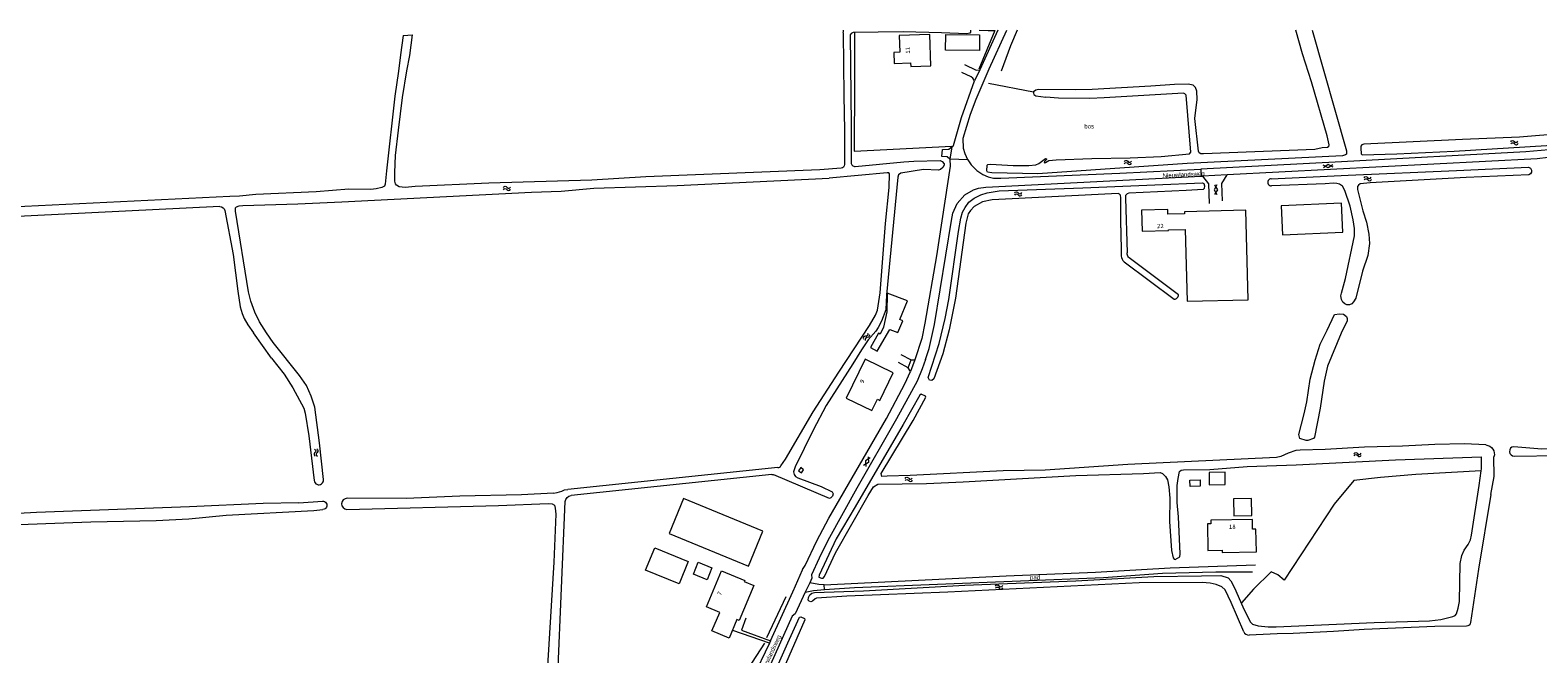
# Model space of a CAD drawing. Header units: metres. Extents: x 189705 to 199106, y 581686 to 588448.
# Tile 20 of 256: x 190320 to 190945, y 583040 to 583298. Entities that reach past the tile are written whole.
import ezdxf

# ---------------------------------------------------------------- set-up
doc = ezdxf.new("R2010")
doc.units = ezdxf.units.M
doc.layers.add('B-WA-OG-GBKN-G', color=7, linetype='Continuous', lineweight=18)
doc.styles.add('Style-Arial', font='arial.ttf')
doc.styles.add('Style-DotumChe', font='DotumChe.ttf')
doc.styles.add('Style-WORKING', font='WORKING.shx')

msp = doc.modelspace()

# ---------------------------------------------------------------- linework, layer by layer
at = {"layer": 'B-WA-OG-GBKN-G'}
for p, q in [((190474.66, 583296.23), (190478.522, 583296.423)), ((190657.03, 583297.32), (190657.184, 583271.289)), ((190661.729, 583297.363), (190661.644, 583277.063)), ((190713.344, 583298.385), (190717.045, 583298.305)), ((190717.079, 583298.385), (190717.045, 583298.305)), ((190713.526, 583281.937), (190711.434, 583277.424)), ((190717.219, 583276.419), (190735.868, 583272.867)), ((190702.012, 583249.999), (190701.204, 583244.966)), ((190708.597, 583244.649), (190701.204, 583244.966)), ((190805.124, 583240.809), (190805.276, 583237.903)), ((190805.276, 583237.903), (190805.884, 583237.934)), ((190816.04, 583238.458), (190805.884, 583237.934)), ((190402.894, 583229.48), (190289.888, 583223.943)), ((190398.711, 583225.284), (190289.813, 583219.949)), ((190672.31, 583189.536), (190674.563, 583218.349)), ((190772.045, 583216.505), (190772.177, 583204.85)), ((190773.378, 583202.483), (190794.1, 583186.961)), ((190774.661, 583205.593), (190774.634, 583206.137)), ((190795.848, 583188.793), (190775.462, 583204.047)), ((190857.427, 583174.169), (190860.517, 583180.642)), ((190420.094, 583162.512), (190412.72, 583172.988)), ((190683.828, 583158.51), (190679.836, 583160.764)), ((190680.922, 583164.043), (190685.091, 583161.789)), ((190683.828, 583158.51), (190685.091, 583161.789)), ((190684.858, 583156.968), (190683.828, 583158.51)), ((190686.669, 583161.885), (190684.858, 583156.968)), ((190685.091, 583161.789), (190686.669, 583161.885)), ((190921.386, 583116.734), (190921.386, 583121.651)), ((190926.718, 583113.467), (190926.595, 583121.616)), ((190629.941, 583117.211), (190542.831, 583108.132)), ((190627.365, 583114.303), (190544.234, 583105.638)), ((190920.493, 583109.772), (190921.276, 583115.88)), ((190921.276, 583115.88), (190921.386, 583116.734)), ((190541.585, 583107.943), (190542.831, 583108.132)), ((190917.236, 583089.187), (190920.493, 583109.772)), ((190925.253, 583106.14), (190926.718, 583113.467)), ((190431.473, 583102.62), (190441.251, 583103.282)), ((190536.902, 583106.588), (190538.541, 583106.939)), ((190538.541, 583106.939), (190540.419, 583107.522)), ((190540.419, 583107.522), (190541.585, 583107.943)), ((190385.841, 583095.948), (190401.306, 583097.498)), ((190401.306, 583097.498), (190437.605, 583099.436)), ((190437.605, 583099.436), (190441.454, 583099.897)), ((190639.947, 583074.745), (190636.153, 583065.872)), ((190640.062, 583074.963), (190639.947, 583074.745)), ((190626.914, 583045.5), (190636.084, 583065.761)), ((190636.084, 583065.761), (190636.153, 583065.872)), ((190643.124, 583069.544), (190641.275, 583065.617)), ((190649.268, 583066.689), (190649.137, 583068.696)), ((190625.407, 583046.859), (190633.322, 583063.766)), ((190626.447, 583044.468), (190611.304, 583049.732)), ((190626.914, 583045.5), (190626.447, 583044.468))]:
    msp.add_line(p, q, dxfattribs=at)
at = {"layer": 'B-WA-OG-GBKN-G', "flags": 128}
for points in [[(190474.66, 583296.23), (190473.513, 583288.106), (190472.764, 583281.423), (190471.235, 583271.081), (190467.717, 583240.157), (190467.245, 583234.541), (190466.917, 583233.829), (190465.826, 583233.168), (190463.516, 583232.605), (190461.281, 583232.448), (190452.188, 583232.484), (190438.677, 583231.445), (190413.662, 583230.26), (190406.856, 583229.613), (190402.894, 583229.48)], [(190656.091, 583241.189), (190647.341, 583240.507), (190575.237, 583237.643), (190552.813, 583236.26), (190510.169, 583234.994), (190479.591, 583233.571), (190475.529, 583233.26), (190472.962, 583233.509), (190471.869, 583234.168), (190471.487, 583234.752), (190471.256, 583235.869), (190471.198, 583239.477), (190471.539, 583246.413), (190472.687, 583257.008), (190474.386, 583270.501), (190476.167, 583281.606), (190477.373, 583287.96), (190478.522, 583296.423)], [(190709.743, 583298.385), (190709.657, 583297.493), (190709.378, 583297.086), (190708.211, 583296.881), (190697.644, 583297.32), (190681.793, 583297.624), (190661.169, 583297.463), (190660.23, 583297.055), (190659.825, 583296.469), (190660.257, 583259.024), (190660.289, 583243.467)], [(190692.853, 583296.55), (190680.225, 583296.121), (190680.457, 583289.279), (190677.991, 583289.195), (190678.147, 583284.592), (190684.892, 583284.821), (190684.945, 583283.279), (190693.294, 583283.563), (190692.853, 583296.55)], [(190699.458, 583296.575), (190713.477, 583296.383), (190713.388, 583289.893), (190699.369, 583290.085), (190699.458, 583296.575)], [(190708.597, 583244.649), (190707.475, 583247.111), (190706.809, 583249.422), (190706.749, 583253.665), (190709.777, 583263.578), (190712.127, 583269.831), (190717.41, 583282.364), (190724.758, 583298.385)], [(190717.045, 583298.305), (190719.79, 583298.246), (190713.116, 583282.255)], [(190721.08, 583298.385), (190713.526, 583281.937)], [(190851.207, 583298.385), (190865.43, 583248.339), (190865.483, 583247.043), (190865.128, 583246.738), (190863.808, 583246.355), (190799.478, 583243.173), (190737.562, 583238.904), (190718.514, 583239.228), (190716.735, 583239.505), (190716.531, 583240.191), (190716.577, 583242.503), (190716.931, 583242.782), (190717.947, 583242.886), (190727.446, 583242.266), (190733.898, 583242.378), (190736.717, 583242.611), (190738.062, 583243.224)], [(190728.995, 583298.385), (190726.254, 583291.829), (190722.39, 583281.433)], [(190847.264, 583288.576), (190844.566, 583298.385)], [(190707.21, 583284.209), (190712.001, 583281.796), (190713.526, 583281.937)], [(190858.238, 583250.181), (190858.363, 583250.867), (190857.467, 583254.626), (190850.97, 583276.972), (190847.264, 583288.576)], [(190661.644, 583277.063), (190661.523, 583248.254), (190701.955, 583250.405)], [(190702.012, 583249.999), (190702.717, 583250.558), (190705.995, 583262.148), (190711.434, 583277.424)], [(190711.434, 583277.424), (190710.738, 583278.491), (190710.026, 583279.1), (190706.125, 583280.903)], [(190657.184, 583271.289), (190657.493, 583256.783), (190657.474, 583242.683)], [(190735.868, 583272.867), (190735.768, 583272.232), (190736.023, 583271.724), (190736.735, 583271.192), (190740.876, 583270.641)], [(190858.238, 583250.181), (190857.553, 583249.723), (190855.47, 583249.695), (190852.347, 583248.952), (190806.201, 583247.147), (190805.134, 583247.223), (190804.473, 583247.577), (190804.116, 583248.211), (190802.716, 583261.826), (190803.64, 583269.703), (190803.43, 583273.056), (190802.995, 583274.58), (190801.901, 583275.619), (190799.868, 583276.048), (190794.23, 583275.912), (190784.478, 583275.158), (190760.098, 583273.772), (190753.037, 583273.658), (190737.923, 583273.862), (190736.781, 583273.53), (190735.868, 583272.867)], [(190738.062, 583243.224), (190740.725, 583245.184), (190741.157, 583245.109), (190741.233, 583244.88), (190740.346, 583243.964), (190740.195, 583243.481), (190740.754, 583243.507), (190742.149, 583244.374), (190745.272, 583244.734), (190759.952, 583245.292), (190775.826, 583245.548), (190788.728, 583246.026), (190800.46, 583247.164), (190800.992, 583247.8), (190799.091, 583271.474), (190798.555, 583272.083), (190797.92, 583272.26), (190765.032, 583270.299), (190759.089, 583270.137), (190746.135, 583270.242), (190740.876, 583270.641)], [(191000, 583262.166), (190978.663, 583259.325), (190955.481, 583255.602), (190937.171, 583254.124), (190913.577, 583253.17), (190872.714, 583251.12), (190871.876, 583250.839), (190871.496, 583250.356), (190871.421, 583249.467), (190871.629, 583247.13), (190872.037, 583246.749), (190886.336, 583247.18), (190910.133, 583248.287), (190948.303, 583250.585), (190955.947, 583251.31), (190971.182, 583253.902), (191000, 583258.207)], [(191000, 583255.406), (190952.471, 583249.119), (190939.799, 583248.031), (190863.483, 583243.814), (190805.124, 583240.809)], [(191000, 583252.541), (190958.19, 583246.741), (190944.452, 583245.143), (190816.04, 583238.458)], [(190701.204, 583244.966), (190700.084, 583245.955), (190697.824, 583246.054), (190698.072, 583249.001), (190700.79, 583249.031), (190702.012, 583249.999)], [(190697.929, 583243.971), (190698.871, 583243.032), (190698.771, 583242.447), (190698.188, 583241.455), (190697.276, 583240.616), (190696.489, 583240.36), (190690.19, 583240.655), (190680.87, 583239.216), (190679.907, 583238.478), (190679.604, 583237.487), (190674.875, 583188.814), (190674.61, 583182.604), (190672.842, 583177.901), (190671.501, 583175.205), (190670.437, 583173.731), (190667.371, 583170.194), (190664.51, 583165.972), (190661.015, 583160.174), (190649.875, 583142.93), (190644.562, 583132.785), (190637.024, 583117.504), (190636.444, 583115.395), (190636.649, 583114.404)], [(190674.563, 583218.349), (190676.006, 583233.213), (190676.223, 583238.879), (190675.816, 583239.31), (190675.13, 583239.36), (190651.113, 583237.105)], [(190661.942, 583241.978), (190682.156, 583243.893), (190686.22, 583244.128), (190697.09, 583244.35), (190697.929, 583243.971)], [(190701.204, 583244.966), (190701.362, 583242.121), (190695.672, 583204.919), (190690.851, 583177.042)], [(190708.597, 583244.649), (190709.973, 583242.644), (190712.313, 583240.235), (190714.807, 583238.587), (190716.993, 583237.601), (190719.229, 583237.019), (190722.252, 583237.024), (190771.572, 583239.164), (190805.124, 583240.809)], [(190834.34, 583236.832), (190866.237, 583238.357), (190911.088, 583240.26)], [(190859.854, 583242.619), (190857.919, 583241.317), (190855.859, 583242.411)], [(190859.906, 583241.621), (190857.846, 583242.715), (190855.911, 583241.413)], [(190911.088, 583240.26), (190940.956, 583241.58), (190941.769, 583241.277), (190942.152, 583240.464), (190942.103, 583239.575), (190941.774, 583238.914), (190941.064, 583238.531), (190915.006, 583237.345), (190875.311, 583235.12), (190871.146, 583234.706), (190870.436, 583234.223), (190870.107, 583233.586), (190870.059, 583232.392), (190872.262, 583223.606), (190873.794, 583218.858), (190874.693, 583213.88), (190875.006, 583210.019), (190874.305, 583205.038), (190872.108, 583198.607), (190869.312, 583187.322), (190868.375, 583185.822)], [(190434.675, 583151.285), (190431.745, 583155.421), (190420.821, 583168.969), (190418.045, 583173.005), (190415.139, 583177.624), (190413.252, 583181.584), (190411.592, 583186.179), (190410.543, 583190.013), (190405.218, 583223.386), (190405.24, 583224.758), (190405.696, 583225.242), (190406.711, 583225.676), (190408.261, 583225.83), (190431.017, 583226.478), (190449.201, 583227.296), (190527.804, 583231.264), (190540.097, 583231.741), (190553.683, 583232.958), (190588.174, 583234.057), (190651.113, 583237.105)], [(190691.034, 583161.926), (190692.574, 583166.603), (190694.866, 583176.413), (190701.814, 583219.562), (190702.417, 583222.536), (190704.213, 583226.654), (190707.381, 583230.14), (190711.009, 583232.23), (190713.089, 583232.894), (190716.086, 583233.356), (190805.276, 583237.903)], [(190693.669, 583153.292), (190692.729, 583153.444), (190692.244, 583154.535), (190696.685, 583168.591), (190699.255, 583179.012), (190700.764, 583186.839), (190704.746, 583214.995), (190705.75, 583220.56), (190706.405, 583222.975), (190707.519, 583224.984), (190709.064, 583227.094), (190711.245, 583228.8), (190714.062, 583230.253), (190716.574, 583231.02), (190721.602, 583231.841), (190756.217, 583233.041), (190786.136, 583234.31)], [(190786.136, 583234.31), (190805.768, 583235.182), (190806.327, 583234.827), (190806.609, 583233.938), (190806.585, 583232.845), (190806.155, 583232.438), (190799.043, 583231.994), (190775.374, 583230.939), (190774.612, 583230.608), (190773.902, 583229.869), (190773.879, 583228.853), (190774.634, 583206.137)], [(190805.884, 583237.934), (190808.334, 583234.754), (190808.578, 583226.599)], [(190811.823, 583234.274), (190810.623, 583232.274), (190811.823, 583230.274)], [(190810.823, 583234.274), (190812.023, 583232.274), (190810.823, 583230.274)], [(190814.139, 583227.752), (190813.871, 583234.814), (190816.04, 583238.458)], [(190868.375, 583185.822), (190867.641, 583185.034), (190866.676, 583184.651), (190865.685, 583184.674), (190864.821, 583185.029), (190864.032, 583185.739), (190863.446, 583186.881), (190863.189, 583188.354), (190863.365, 583189.472), (190865.08, 583195.521), (190868.752, 583213.261), (190868.821, 583216.284), (190868.255, 583219.763), (190866.949, 583225.503), (190864.752, 583232.028), (190863.859, 583233.754), (190862.587, 583234.64), (190861.545, 583234.944), (190860.047, 583234.967), (190856.72, 583234.682), (190834.43, 583233.944)], [(190772.045, 583216.505), (190771.949, 583228.951), (190771.793, 583230.044), (190771.437, 583230.5), (190770.903, 583230.677), (190718.714, 583228.152), (190714.728, 583227.282), (190711.252, 583225.295), (190709.731, 583223.666), (190708.744, 583222.344), (190707.836, 583218.505), (190703.48, 583187.403), (190700.865, 583174.263), (190698.193, 583164.326), (190694.556, 583153.929), (190693.669, 583153.292)], [(190863.423, 583226.704), (190838.396, 583225.638), (190838.908, 583213.617), (190863.935, 583214.683), (190863.423, 583226.704)], [(190400.773, 583223.662), (190404.263, 583205.424), (190406.148, 583190.311), (190407.203, 583183.835), (190407.995, 583180.99), (190408.838, 583178.908), (190410.317, 583176.396), (190412.72, 583172.988)], [(190824.763, 583186.757), (190823.798, 583223.859), (190798.416, 583223.199), (190798.438, 583222.347), (190791.502, 583222.167), (190791.452, 583224.061), (190780.605, 583223.779), (190780.83, 583215.103), (190791.7, 583215.386), (190791.693, 583215.663), (190798.64, 583215.843), (190799.414, 583186.097), (190824.763, 583186.757)], [(190631.202, 583117.962), (190633.08, 583120.698), (190644.471, 583140.254), (190655.13, 583156.76), (190667.892, 583176.088), (190670.398, 583180.412), (190671.232, 583182.395), (190672.31, 583189.536)], [(190668.224, 583167.009), (190671.019, 583165.371), (190676.333, 583174.439), (190679.677, 583173.106), (190681.639, 583178.03), (190680.45, 583178.503), (190683.571, 583186.335), (190675.251, 583189.467), (190675.156, 583189.214), (190675.259, 583189.175), (190675.056, 583181.774), (190673.622, 583175.414), (190672.312, 583172.483), (190671.657, 583172.867), (190668.224, 583167.009)], [(190690.851, 583177.042), (190689.492, 583170.637), (190686.669, 583161.885)], [(190860.517, 583180.642), (190862.569, 583180.833), (190864.194, 583180.785), (190865.492, 583179.796), (190865.824, 583178.908), (190865.75, 583177.993), (190863.271, 583172.831), (190857.584, 583159.205), (190856.251, 583152.954), (190854.545, 583141.798), (190852.258, 583129.879), (190851.752, 583129.319), (190849.467, 583128.451), (190848.832, 583128.45), (190846.138, 583129.335), (190845.779, 583130.909), (190847.972, 583139.424), (190849.08, 583144.482), (190850.381, 583153.884), (190852.499, 583161.66)], [(190852.499, 583161.66), (190854.543, 583168.27), (190857.427, 583174.169)], [(190420.094, 583162.512), (190425.369, 583155.945), (190429.013, 583150.311), (190433.576, 583141.782), (190434.063, 583139.801), (190435.631, 583130.303), (190437.816, 583111.873)], [(190691.034, 583161.926), (190689.671, 583158.062), (190687.573, 583153.079), (190679.12, 583137.466), (190662.619, 583108.68), (190650.573, 583086.99), (190646.955, 583079.743), (190643.87, 583072.803), (190644.025, 583071.456), (190643.124, 583069.544)], [(190668.902, 583140.796), (190671.217, 583145.534), (190672.162, 583145.072), (190677.725, 583156.456), (190666.077, 583162.148), (190658.198, 583146.026), (190668.902, 583140.796)], [(190640.062, 583074.963), (190641.17, 583076.711), (190646.103, 583086.881), (190651.087, 583096.213), (190674.904, 583137.561), (190682.52, 583151.928), (190684.858, 583156.968)], [(190441.626, 583112.265), (190440.057, 583127.49), (190438.071, 583142.247), (190436.512, 583146.842), (190434.675, 583151.285)], [(190675.157, 583113.63), (190672.922, 583113.474), (190672.716, 583114.769), (190685.93, 583136.715), (190691.22, 583146.327), (190691.066, 583146.785), (190689.236, 583147.645), (190688.678, 583147.212), (190681.819, 583135.033), (190661.949, 583100.905), (190654.026, 583087.656), (190647.021, 583072.681), (190646.946, 583071.817), (190648.04, 583071.387), (190648.7, 583071.388), (190649.207, 583072.075), (190653.733, 583081.964), (190667.325, 583105.639)], [(190923.244, 583126.581), (190914.416, 583127.036), (190902.124, 583126.735), (190888.739, 583126.053), (190872.891, 583125.645), (190856.663, 583124.779), (190846.249, 583124.483), (190844.447, 583124.277), (190841.35, 583123.154), (190838.331, 583121.828), (190836.452, 583121.341), (190774.915, 583118.546), (190740.605, 583116.203), (190723.208, 583115.87), (190684.681, 583113.95), (190675.157, 583113.63)], [(190667.281, 583121.66), (190667.437, 583119.333), (190665.457, 583118.1)], [(190668.171, 583121.204), (190666.191, 583119.971), (190666.347, 583117.644)], [(190796.358, 583115.584), (190797.017, 583116.144), (190797.982, 583116.272), (190808.879, 583116.392), (190824.318, 583117.688), (190844.688, 583118.357), (190885.856, 583120.408), (190921.386, 583121.651)], [(191000, 583126.721), (190997.677, 583126.132), (190981.98, 583126.538), (190946.348, 583124.828), (190934.794, 583125.878)], [(190935.068, 583121.943), (190953.44, 583122.249), (190961.033, 583122.591), (190973.94, 583121.038), (191000, 583121.665)], [(190636.649, 583114.404), (190637.21, 583113.516), (190638.176, 583112.984), (190647.835, 583109.393), (190652.386, 583107.139), (190652.819, 583106.352), (190652.491, 583105.411), (190651.908, 583104.751), (190651.273, 583104.469), (190628.224, 583114.176)], [(190639.67, 583115.095), (190640.582, 583116.342), (190639.437, 583117.305), (190638.525, 583115.931), (190639.67, 583115.095)], [(190667.325, 583105.639), (190669.477, 583109.2), (190671.277, 583110.346), (190691.444, 583110.684), (190706.632, 583111.294), (190753.411, 583113.988), (190781.323, 583114.746), (190788.282, 583115.189), (190789.223, 583114.81), (190790.52, 583113.491), (190791.387, 583112.095), (190791.926, 583109.2), (190792.291, 583104.501), (190792.158, 583094.948), (190792.944, 583082.933), (190793.661, 583079.86), (190794.12, 583079.251), (190794.578, 583079.15), (190796.404, 583080.246), (190796.528, 583081.44), (190795.837, 583096.86), (190795.317, 583102.778), (190795.303, 583109.841), (190795.703, 583112.636), (190796.358, 583115.584)], [(190815.178, 583115.287), (190808.535, 583115.172), (190808.623, 583110.115), (190815.266, 583110.23), (190815.178, 583115.287)], [(190921.276, 583115.88), (190894.199, 583114.376), (190879.52, 583113.106), (190868.525, 583111.868), (190860.443, 583102.099), (190839.729, 583070.639), (190837.084, 583072.743), (190834.312, 583074.06), (190826.987, 583066.857), (190821.994, 583061.184)], [(190804.89, 583109.478), (190800.661, 583109.39), (190800.605, 583112.07), (190804.834, 583112.158), (190804.89, 583109.478)], [(190431.473, 583102.62), (190416.74, 583102.3), (190386.212, 583100.953), (190322.744, 583098.662), (190297.399, 583097.248), (190277.489, 583095.59), (190273.68, 583094.974), (190272.03, 583094.336), (190271.27, 583093.673), (190270.84, 583092.708)], [(190451.314, 583099.848), (190514.123, 583101.497), (190534.796, 583102.395), (190536.447, 583102.22), (190537.363, 583101.637), (190537.696, 583100.444), (190537.879, 583097.878), (190537.157, 583078.061), (190533.884, 583026.051), (190533.609, 583023.638), (190533.306, 583022.875), (190532.571, 583022.366), (190530.362, 583021.726)], [(190536.902, 583106.588), (190523.639, 583105.908), (190498.164, 583105.357), (190475.917, 583104.355), (190451.473, 583104.503)], [(190542.266, 583025.583), (190539.094, 583024.561), (190538.814, 583024.866), (190538.711, 583025.424), (190538.699, 583031.344), (190541.861, 583103.127)], [(190623.723, 583090.831), (190590.834, 583104.383), (190584.878, 583089.929), (190617.767, 583076.377), (190623.723, 583090.831)], [(190826.116, 583104.431), (190818.65, 583104.214), (190818.853, 583097.215), (190826.319, 583097.432), (190826.116, 583104.431)], [(190925.253, 583106.14), (190920.237, 583075.092), (190916.862, 583053.041)], [(190270.84, 583092.708), (190271.044, 583091.946), (190271.655, 583091.337), (190272.824, 583090.907), (190277.218, 583091.143), (190286.462, 583092.226), (190304.265, 583093.196), (190345.307, 583094.686), (190372.331, 583095.341), (190385.841, 583095.948)], [(190827.972, 583091.73), (190826.589, 583091.703), (190826.511, 583095.742), (190809.301, 583095.409), (190809.33, 583093.923), (190807.862, 583093.895), (190808.075, 583082.92), (190813.914, 583083.033), (190813.933, 583082.054), (190828.154, 583082.329), (190827.972, 583091.73)], [(190575.124, 583074.711), (190578.917, 583084.018), (190592.808, 583078.356), (190589.042, 583069.038), (190575.124, 583074.711)], [(190805.412, 583072.411), (190813.437, 583072.577), (190816.512, 583071.616), (190817.607, 583070.297), (190819.061, 583067.403), (190822.557, 583059.533), (190825.642, 583053.289), (190826.482, 583052.325), (190828.923, 583051.694), (190833.012, 583051.319), (190836.391, 583051.198), (190877.001, 583053.07), (190899.91, 583053.819), (190904.632, 583054.361), (190909.481, 583055.537), (190910.547, 583055.946), (190911.079, 583056.607), (190911.786, 583058.971), (190912.238, 583061.69), (190912.587, 583077.441), (190913.316, 583080.746), (190914.303, 583082.957), (190915.898, 583085.425), (190916.91, 583087.357), (190917.236, 583089.187)], [(190594.932, 583073.051), (190596.944, 583078.03), (190602.609, 583075.74), (190600.597, 583070.762), (190594.932, 583073.051)], [(190649.137, 583068.696), (190724.514, 583072.454), (190761.518, 583073.963), (190792.476, 583075.768), (190827.753, 583076.945)], [(190616.186, 583070.446), (190616.008, 583070.021), (190619.91, 583068.387), (190613.85, 583053.918), (190612.979, 583054.283), (190609.743, 583046.557), (190602.581, 583049.557), (190605.808, 583057.261), (190600.319, 583059.56), (190606.566, 583074.475), (190616.186, 583070.446)], [(190813.777, 583067.826), (190811.464, 583068.763), (190808.948, 583069.317), (190805.722, 583069.566), (190779.535, 583069.446), (190700.349, 583065.605), (190658.544, 583063.909), (190645.898, 583063.101), (190645.39, 583062.923), (190644.223, 583061.829), (190643.615, 583061.599), (190642.826, 583061.876), (190642.471, 583062.283), (190642.544, 583063.35), (190643.151, 583064.469), (190644.039, 583065.156), (190645.029, 583065.513), (190665.424, 583066.233), (190707.328, 583068.488), (190753.373, 583070.342), (190785.702, 583072.073), (190805.412, 583072.411)], [(190649.268, 583066.689), (190661.662, 583067.498), (190764.85, 583071.733), (190789.229, 583073.451), (190811.402, 583074.098), (190826.591, 583074.021)], [(190641.275, 583065.617), (190637.045, 583056.634), (190635.904, 583055.692), (190623.338, 583027.649), (190621.618, 583024.09), (190617.337, 583018.214), (190614.143, 583015.236), (190608.588, 583011.111)], [(190641.275, 583065.617), (190644.67, 583066.275), (190649.268, 583066.689)], [(190649.137, 583068.696), (190646.901, 583068.743), (190643.124, 583069.544)], [(190822.909, 583049.238), (190817.778, 583061.278), (190815.227, 583066.584), (190813.777, 583067.826)], [(190616.653, 583054.847), (190614.886, 583049.89), (190626.914, 583045.5)], [(190634.047, 583044.587), (190638.826, 583055.291), (190639.359, 583055.418), (190640.986, 583054.658), (190641.14, 583054.15), (190631.153, 583031.397), (190620.659, 583008.311), (190619.014, 583005.107), (190618.609, 583004.853), (190617.693, 583005.105), (190617.235, 583005.562), (190617.285, 583006.095), (190626.133, 583027.018), (190634.047, 583044.587)], [(190915.144, 583051.556), (190902.149, 583051.41), (190872.765, 583050.192), (190860.066, 583049.333), (190843.406, 583048.466), (190836.726, 583048.354), (190825.181, 583047.812)], [(190626.447, 583044.468), (190619.345, 583029.929), (190616.713, 583025.631), (190614.331, 583022.477), (190612.101, 583020.136), (190609.54, 583018.023), (190606.672, 583016.342), (190603.501, 583015.091), (190600.428, 583014.374), (190594.638, 583013.984), (190591.92, 583014.157), (190585.72, 583015.468), (190569.251, 583020.42), (190560.281, 583022.412), (190557.359, 583022.636), (190553.931, 583022.554), (190551.112, 583022.244), (190547.863, 583021.629), (190544.131, 583020.581), (190519.942, 583012.538), (190483.857, 582999.976)], [(190574.045, 583023.832), (190588.556, 583019.843), (190593.613, 583018.733), (190597.728, 583018.486), (190600.7, 583018.542), (190603.415, 583019.41), (190608.16, 583021.907), (190610.062, 583023.308), (190612.192, 583025.598), (190624.497, 583044.495)]]:
    msp.add_lwpolyline(points, dxfattribs=at)
at = {"layer": 'B-WA-OG-GBKN-G', "extrusion": (0, 0, -1)}
for centre, radius, start, end in [((-190661.031, 583297.328), 4.001, 359.884091, 15.313785), ((-190934.315, 583251.821), 0.85, 24.918094, 148.773119), ((-190934.365, 583250.923), 0.85, 24.918094, 148.773119), ((-190655.973, 583242.685), 1.501, 180.079486, 265.501551), ((-190774.162, 583243.611), 0.85, 24.231739, 148.086764), ((-190774.222, 583242.713), 0.85, 24.231739, 148.086764), ((-190516.915, 583232.856), 0.85, 25.20722, 149.062245), ((-190873.538, 583236.893), 0.85, 24.117448, 147.972473), ((-190873.6, 583235.995), 0.85, 24.117448, 147.972473), ((-190516.96, 583231.958), 0.85, 25.20722, 149.062245), ((-190728.751, 583230.586), 0.85, 25.607823, 149.462848), ((-190728.79, 583229.687), 0.85, 25.607823, 149.462848), ((-190398.808, 583223.285), 2.001, 87.228191, 169.150046), ((-190776.66, 583205.648), 2, 306.801597, 358.420039), ((-190666.294, 583172.456), 0.85, 151.778443, 275.633468), ((-190667.042, 583171.956), 0.85, 151.778443, 275.633468), ((-190437.641, 583124.114), 0.85, 112.276385, 236.13141), ((-190438.536, 583124.205), 0.85, 112.276385, 236.13141), ((-190869.352, 583122.643), 0.85, 25.836849, 149.691874), ((-190869.388, 583121.744), 0.85, 25.836849, 149.691874), ((-190922.829, 583122.688), 3.915, 96.078674, 195.888572), ((-190627.549, 583112.576), 1.736, 83.929802, 112.890291), ((-190683.373, 583112.359), 0.85, 25.150013, 149.005038), ((-190683.419, 583111.46), 0.85, 25.150013, 149.005038), ((-190441.385, 583101.591), 1.696, 85.461694, 267.674418), ((-190544.507, 583103.004), 2.649, 2.671754, 84.091262), ((-190720.826, 583067.79), 0.85, 24.689198, 148.544223), ((-190720.879, 583066.892), 0.85, 24.689198, 148.544223), ((-190915.131, 583053.307), 1.752, 188.750337, 269.570888)]:
    msp.add_arc(centre, radius, start, end, dxfattribs=at)
at = {"layer": 'B-WA-OG-GBKN-G'}
for centre, radius, start, end in [((190935.769, 583252.703), 0.85, 211.226873, 335.081898), ((190935.818, 583251.804), 0.85, 211.226873, 335.081898), ((190661.788, 583243.469), 1.499, 180.074657, 275.901147), ((190775.605, 583244.51), 0.85, 211.913228, 335.768253), ((190775.665, 583243.612), 0.85, 211.913228, 335.768253), ((190518.373, 583233.73), 0.85, 210.937746, 334.792771), ((190834.317, 583235.386), 1.446, 89.072722, 274.497189), ((190874.979, 583237.794), 0.85, 212.027518, 335.882543), ((190875.041, 583236.896), 0.85, 212.027518, 335.882543), ((190518.418, 583232.832), 0.85, 210.937746, 334.792771), ((190730.215, 583231.45), 0.85, 210.537144, 334.392169), ((190730.254, 583230.551), 0.85, 210.537144, 334.392169), ((190775.179, 583204.885), 3.002, 180.668148, 233.137718), ((190794.187, 583188.628), 1.669, 267.012368, 5.675879), ((190666.127, 583170.764), 0.85, 84.366524, 208.221549), ((190666.876, 583170.265), 0.85, 84.366524, 208.221549), ((190438.588, 583122.702), 0.85, 123.868581, 247.723606), ((190439.484, 583122.793), 0.85, 123.868581, 247.723606), ((190870.82, 583123.501), 0.85, 210.308117, 334.163142), ((190870.855, 583122.602), 0.85, 210.308117, 334.163142), ((190934.958, 583123.912), 1.972, 94.763457, 273.202869), ((190629.758, 583118.952), 1.751, 275.996719, 325.555875), ((190439.725, 583112.03), 1.915, 184.713307, 7.035351), ((190684.831, 583113.235), 0.85, 210.994953, 334.849978), ((190684.877, 583112.336), 0.85, 210.994953, 334.849978), ((190451.529, 583102.171), 2.333, 91.387465, 264.699973), ((190722.276, 583068.677), 0.85, 211.455768, 335.310793), ((190722.329, 583067.779), 0.85, 211.455768, 335.310793), ((190825.072, 583050.161), 2.351, 203.104217, 272.667662)]:
    msp.add_arc(centre, radius, start, end, dxfattribs=at)

# ---------------------------------------------------------------- texts
for s, rotation, style, p in [('11', 91.896785, 'Style-DotumChe', (190684.623, 583288.678)), ('Nieuwlandsweg', 2.898271, 'Style-WORKING', (190789.387, 583237.233)), ('22', 1.452667, 'Style-DotumChe', (190787.004, 583216.361)), ('9', 63.987102, 'Style-DotumChe', (190665.26, 583151.937)), ('18', 1.073313, 'Style-DotumChe', (190816.786, 583091.802)), ('7', 67.291993, 'Style-DotumChe', (190606.302, 583064.142)), ('Nieuwlandsweg', 65.174698, 'Style-WORKING', (190623.979, 583031.595))]:
    msp.add_text(s, height=1.8, rotation=rotation, dxfattribs=dict(at, style=style)).set_placement(p)
for s, style, p in [('bos', 'Style-Arial', (190756.857, 583257.676)), ('pad', 'Style-WORKING', (190734.4, 583070.808))]:
    msp.add_text(s, height=1.8, dxfattribs=dict(at, style=style)).set_placement(p)

doc.saveas('drawing.dxf')
